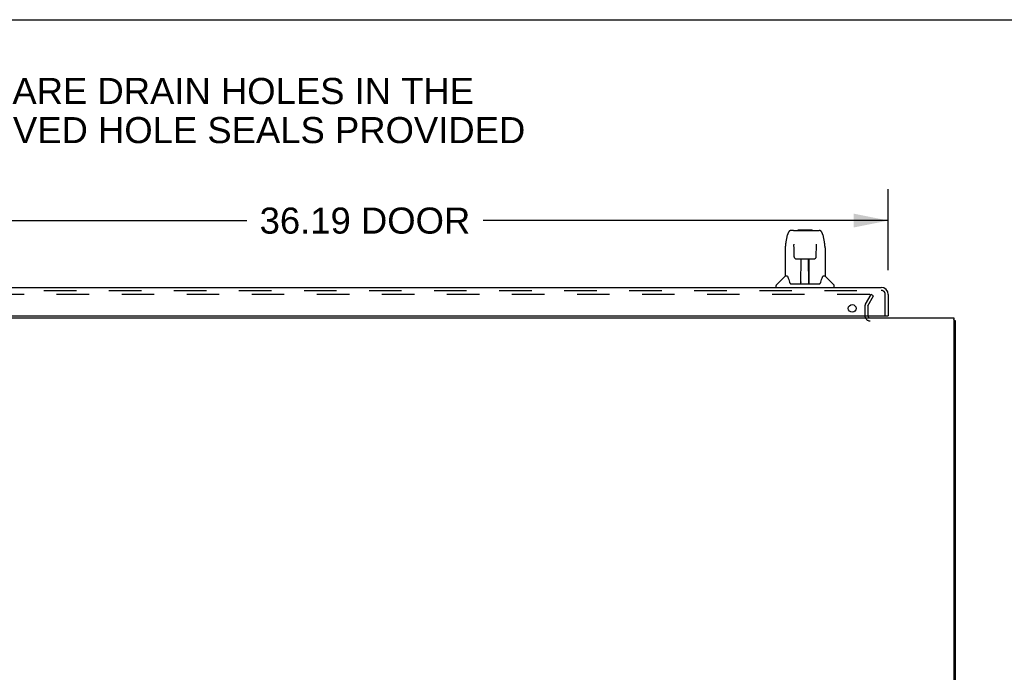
# Model space of a CAD drawing. Header units: inches. Extents: x 0 to 204, y 0 to 132.
# Tile 52 of 112: x 18 to 52, y 110 to 132. Entities that reach past the tile are written whole.
import ezdxf

# ---------------------------------------------------------------- set-up
doc = ezdxf.new("R2010")
doc.units = ezdxf.units.IN
doc.header["$LTSCALE"] = 11.243375
doc.header["$MEASUREMENT"] = 0
doc.linetypes.add('HIDDEN', pattern=[0.2, 0.1, -0.1])
doc.layers.get('0').update_dxf_attribs({"linetype": 'CONTINUOUS'})
for name, color, linetype in [('DEFAULT_2', 8, 'HIDDEN'), ('DIMENSIONS', 7, 'CONTINUOUS'), ('DOOR_ASSEMBLY', 7, 'CONTINUOUS')]:
    doc.layers.add(name, color=color, linetype=linetype)
doc.styles.get("Standard").update_dxf_attribs({"font": 'arial.ttf'})
doc.dimstyles.new('DIMSTYLE_1', dxfattribs={"dimtxt": 0.901875, "dimasz": 1.2025, "dimexe": 0.09, "dimexo": 0.07, "dimgap": 0.0375, "dimtad": 0, "dimtih": 1, "dimtoh": 1, "dimzin": 4, "dimdsep": 46, "dimtxsty": 'Standard', "dimblk": '_FILLED', "dimblk1": '_FILLED', "dimblk2": '_FILLED', "dimcen": 0.09, "dimadec": 3, "dimazin": 1, "dimtfac": 1, "dimtdec": 3, "dimtofl": 0, "dimtmove": 0, "dimatfit": 3, "dimldrblk": '_FILLED', "dimfxl": 0, "dimtolj": 1, "dimtzin": 4, "dimarcsym": 0})

# ---------------------------------------------------------------- blocks, each defined once
blk = doc.blocks.new('_FILLED')
at = {"color": 0, "linetype": 'ByBlock'}
blk.add_solid([(0, 0), (-1, 0.2), (-1, -0.2)], dxfattribs=at)
blk = doc.blocks.new('*D8')
at = {"layer": 'DIMENSIONS', "color": 2, "linetype": 'Continuous'}
for p, q in [((11.94, 123.611), (11.94, 126.409)), ((48.127, 123.611), (48.127, 126.409)), ((11.94, 125.327), (25.945, 125.327)), ((48.127, 125.327), (34.122, 125.327))]:
    blk.add_line(p, q, dxfattribs=at)
at = {"layer": 'DIMENSIONS', "color": 2, "linetype": 'Continuous', "xscale": 1.2025, "yscale": 1.2025, "zscale": 1.2025, "rotation": 180}
blk.add_blockref('_FILLED', (11.94, 125.327), dxfattribs=at)
at = {"layer": 'DIMENSIONS', "color": 2, "linetype": 'Continuous', "xscale": 1.2025, "yscale": 1.2025, "zscale": 1.2025}
blk.add_blockref('_FILLED', (48.127, 125.327), dxfattribs=at)
at = {"layer": 'DIMENSIONS', "color": 2, "linetype": 'Continuous', "insert": (30.033, 125.777), "char_height": 0.9019, "width": 7.27535, "attachment_point": 2, "line_spacing_factor": 0.9}
blk.add_mtext('36.19 DOOR', dxfattribs=at)

msp = doc.modelspace()

# ---------------------------------------------------------------- linework, layer by layer
at = {"color": 7, "linetype": 'Continuous'}
for p, q in [((0, 132.275), (204.425, 132.275)), ((50.388, 121.854), (50.44, 121.854))]:
    msp.add_line(p, q, dxfattribs=at)
at = {"color": 3, "linetype": 'Continuous'}
for p, q in [((10.242, 121.958), (50.388, 121.958)), ((50.388, 121.958), (50.388, 98.07)), ((50.44, 121.854), (50.44, 98.147))]:
    msp.add_line(p, q, dxfattribs=at)
for points in [[(50.399, 121.886), (50.401, 121.884), (50.403, 121.882), (50.405, 121.88), (50.408, 121.878), (50.411, 121.877), (50.414, 121.875), (50.417, 121.873)], [(50.417, 121.873), (50.423, 121.871), (50.425, 121.869), (50.428, 121.868), (50.43, 121.866), (50.433, 121.865), (50.435, 121.863), (50.436, 121.861), (50.438, 121.86), (50.439, 121.858), (50.439, 121.857), (50.44, 121.855), (50.44, 121.854)]]:
    msp.add_lwpolyline(points, dxfattribs=at)
for centre, radius, start, end in [((47.504, 122.043), 0.085, 184.0489, 270), ((50.251, 121.769), 0.189, 38.2806, 43.5127)]:
    msp.add_arc(centre, radius, start, end, dxfattribs=at)
at = {"layer": 'DEFAULT_2', "color": 8, "linetype": 'HIDDEN'}
for p, q in [((47.483, 122.77), (13.146, 122.77)), ((47.333, 122.431), (47.529, 122.77)), ((47.423, 122.379), (47.619, 122.718)), ((47.619, 122.718), (47.529, 122.77)), ((47.315, 122.362), (47.315, 122.043)), ((47.419, 122.362), (47.419, 122.043))]:
    msp.add_line(p, q, dxfattribs=at)
for points in [[(47.491, 122.769), (47.489, 122.769), (47.487, 122.77), (47.485, 122.77), (47.483, 122.77)], [(47.491, 122.769), (47.493, 122.768), (47.495, 122.767), (47.496, 122.766), (47.498, 122.765), (47.499, 122.764), (47.5, 122.762), (47.501, 122.761), (47.502, 122.759), (47.503, 122.757), (47.503, 122.755), (47.503, 122.754), (47.503, 122.753)], [(47.503, 122.753), (47.503, 122.752), (47.503, 122.75), (47.502, 122.748), (47.502, 122.747), (47.501, 122.745)]]:
    msp.add_lwpolyline(points, dxfattribs=at)
for centre, radius, start, end in [((47.452, 122.362), 0.137, 150, 180), ((47.452, 122.362), 0.033, 150, 180), ((47.504, 122.043), 0.189, 180, 270)]:
    msp.add_arc(centre, radius, start, end, dxfattribs=at)
at = {"layer": 'DOOR_ASSEMBLY', "color": 7, "linetype": 'Continuous'}
for p, q in [((44.848, 124.984), (44.767, 124.984)), ((44.849, 124.984), (45.737, 124.984)), ((44.854, 124.984), (44.853, 124.984)), ((45.014, 125.004), (44.994, 124.984)), ((45.014, 125.004), (45.49, 125.004)), ((45.49, 125.004), (45.51, 124.984)), ((44.578, 124.524), (44.643, 124.83)), ((45.861, 124.83), (45.926, 124.524)), ((44.563, 124.381), (44.563, 123.409)), ((44.864, 124.509), (44.864, 124.505)), ((44.864, 124.505), (44.865, 124.502)), ((44.865, 124.502), (44.865, 124.495)), ((44.865, 124.495), (44.865, 124.486)), ((44.867, 124.361), (44.865, 124.486)), ((44.872, 124.078), (44.867, 124.361)), ((45.632, 124.078), (45.64, 124.491)), ((45.64, 124.499), (45.64, 124.504)), ((45.64, 124.491), (45.64, 124.499)), ((45.932, 124.494), (45.926, 124.524)), ((45.941, 124.381), (45.941, 123.409)), ((44.872, 124.078), (44.873, 124.065)), ((44.952, 124), (45.072, 124)), ((45.103, 123.154), (45.118, 124.001)), ((45.109, 124.001), (45.397, 124.001)), ((45.11, 123.585), (45.11, 124.001)), ((45.378, 123.134), (45.363, 124.001)), ((45.394, 123.134), (45.394, 124.001)), ((45.432, 124), (45.552, 124)), ((45.114, 123.776), (45.11, 123.776)), ((45.114, 123.764), (45.11, 123.764)), ((45.394, 123.776), (45.367, 123.776)), ((45.394, 123.764), (45.367, 123.764)), ((44.557, 123.404), (44.26, 123.106)), ((44.636, 123.409), (44.563, 123.409)), ((44.633, 123.409), (44.639, 123.399)), ((44.699, 123.245), (44.714, 123.197)), ((45.371, 123.535), (45.394, 123.535)), ((45.394, 123.531), (45.371, 123.531)), ((45.865, 123.399), (45.871, 123.408)), ((45.941, 123.409), (45.868, 123.409)), ((45.947, 123.404), (46.245, 123.106)), ((44.248, 123.016), (44.248, 123.078)), ((44.714, 123.197), (44.716, 123.189)), ((44.766, 123.134), (45.738, 123.134)), ((45.104, 123.206), (45.103, 123.18)), ((45.11, 123.134), (45.11, 123.138)), ((45.377, 123.18), (45.377, 123.206)), ((45.788, 123.188), (45.791, 123.197)), ((46.256, 123.016), (46.256, 123.078)), ((48.107, 122.037), (48.127, 122.037))]:
    msp.add_line(p, q, dxfattribs=at)
at = {"layer": 'DOOR_ASSEMBLY', "color": 3, "linetype": 'Continuous'}
for p, q in [((12.186, 123.016), (47.881, 123.016)), ((48.127, 122.769), (48.127, 122.037)), ((12.19, 122.037), (48.107, 122.037))]:
    msp.add_line(p, q, dxfattribs=at)
at = {"layer": 'DOOR_ASSEMBLY', "color": 8, "linetype": 'HIDDEN'}
for p, q in [((12.186, 122.912), (47.881, 122.912)), ((48.023, 122.037), (48.023, 122.769))]:
    msp.add_line(p, q, dxfattribs=at)
at = {"layer": 'DOOR_ASSEMBLY', "color": 7, "linetype": 'Continuous'}
for points in [[(44.767, 124.984), (44.764, 124.984), (44.751, 124.983), (44.738, 124.979), (44.725, 124.974), (44.714, 124.967), (44.704, 124.96), (44.695, 124.951), (44.687, 124.941), (44.679, 124.93), (44.673, 124.919), (44.667, 124.907), (44.661, 124.893), (44.656, 124.878), (44.651, 124.861), (44.646, 124.843), (44.643, 124.83)], [(45.861, 124.83), (45.858, 124.843), (45.853, 124.861), (45.848, 124.878), (45.843, 124.893), (45.837, 124.907), (45.831, 124.919), (45.825, 124.931), (45.817, 124.941), (45.809, 124.951), (45.8, 124.96), (45.79, 124.968), (45.778, 124.974), (45.766, 124.979), (45.753, 124.983), (45.739, 124.984), (45.737, 124.984)], [(44.578, 124.524), (44.573, 124.494), (44.567, 124.454), (44.564, 124.414), (44.563, 124.381)], [(44.864, 124.513), (44.864, 124.513), (44.864, 124.513), (44.864, 124.513), (44.864, 124.512), (44.864, 124.512), (44.864, 124.511), (44.864, 124.51), (44.864, 124.509)], [(45.64, 124.504), (45.64, 124.507), (45.64, 124.509), (45.64, 124.51), (45.64, 124.511), (45.64, 124.512), (45.64, 124.513), (45.64, 124.513)], [(45.941, 124.381), (45.94, 124.414), (45.937, 124.454), (45.932, 124.494)], [(44.873, 124.065), (44.877, 124.052), (44.882, 124.041), (44.889, 124.03), (44.898, 124.021), (44.908, 124.013), (44.919, 124.007), (44.931, 124.003), (44.942, 124.001), (44.951, 124)], [(45.072, 124), (45.076, 124), (45.085, 124), (45.093, 124.001)], [(45.093, 124.001), (45.101, 124.001), (45.109, 124.001)], [(45.397, 124.001), (45.405, 124.001), (45.413, 124.001)], [(45.413, 124.001), (45.421, 124), (45.429, 124), (45.432, 124)], [(45.553, 124), (45.563, 124.001), (45.575, 124.003), (45.587, 124.007), (45.598, 124.014), (45.607, 124.022), (45.616, 124.031), (45.623, 124.042), (45.628, 124.053), (45.631, 124.066), (45.632, 124.078)], [(44.639, 123.399), (44.653, 123.371), (44.667, 123.335), (44.683, 123.293), (44.699, 123.245)], [(45.791, 123.197), (45.805, 123.243), (45.821, 123.291), (45.836, 123.334), (45.851, 123.37), (45.865, 123.399)], [(44.716, 123.189), (44.721, 123.176), (44.726, 123.166), (44.731, 123.157)], [(44.731, 123.157), (44.736, 123.15), (44.742, 123.144), (44.749, 123.139), (44.756, 123.136), (44.764, 123.134), (44.766, 123.134)], [(45.738, 123.134), (45.74, 123.134), (45.748, 123.135), (45.755, 123.139), (45.762, 123.143), (45.768, 123.149), (45.773, 123.157)], [(45.773, 123.157), (45.778, 123.165), (45.783, 123.176), (45.788, 123.188)]]:
    msp.add_lwpolyline(points, dxfattribs=at)
at = {"layer": 'DOOR_ASSEMBLY', "color": 3, "linetype": 'Continuous'}
msp.add_circle((46.877, 122.287), 0.133, dxfattribs=at)
at = {"layer": 'DOOR_ASSEMBLY', "color": 7, "linetype": 'Continuous'}
for centre, radius, start, end in [((44.571, 123.39), 0.0197, 97.5, 135), ((45.933, 123.39), 0.0197, 45, 82.5), ((44.288, 123.078), 0.0394, 135, 180), ((45.123, 123.154), 0.0197, 179, 270), ((45.123, 123.154), 0.0197, 260.739, 269.9232), ((45.358, 123.154), 0.0197, 270, 1), ((45.358, 123.154), 0.0197, 270.0771, 272.6469), ((46.217, 123.078), 0.0394, 0, 45)]:
    msp.add_arc(centre, radius, start, end, dxfattribs=at)
at = {"layer": 'DOOR_ASSEMBLY', "color": 3, "linetype": 'Continuous'}
msp.add_arc((47.881, 122.769), 0.246, 0, 90, dxfattribs=at)
at = {"layer": 'DOOR_ASSEMBLY', "color": 8, "linetype": 'HIDDEN'}
msp.add_arc((47.881, 122.769), 0.142, 0, 90, dxfattribs=at)
at = {"layer": 'DOOR_ASSEMBLY', "color": 7, "linetype": 'Continuous'}
for centre, major_axis, start_param, end_param in [((45.103, 123.173), (0, 0.0394), -2.940151, -2.835574), ((45.378, 123.173), (0.0394, 0), -1.876815, -1.570796)]:
    msp.add_ellipse(centre, major_axis=major_axis, ratio=1, start_param=start_param, end_param=end_param, dxfattribs=at)

# ---------------------------------------------------------------- texts
at = {"layer": 'DIMENSIONS', "color": 2, "linetype": 'Continuous', "insert": (18.881, 130.26), "char_height": 0.90187, "width": 33.32579, "attachment_point": 2, "line_spacing_factor": 0.9}
msp.add_mtext('WASH SYSTEM 2" SQUARE DRAIN HOLES IN THE\\PBOTTOM WITH UL APPROVED HOLE SEALS PROVIDED', dxfattribs=at)

# ---------------------------------------------------------------- dimensions: what is measured, and where the dimension line sits
at = {"layer": 'DIMENSIONS', "color": 2, "linetype": 'Continuous'}
dim = msp.add_linear_dim(base=(11.94, 125.327), p1=(48.127, 123.541), p2=(11.94, 123.541), angle=180, text='<> DOOR', dimstyle='DIMSTYLE_1', dxfattribs=at)
dim.commit()
dim.dimension.update_dxf_attribs({"geometry": '*D8', "text_midpoint": (30.033, 125.327), "dimtype": 160})

doc.saveas('drawing.dxf')
